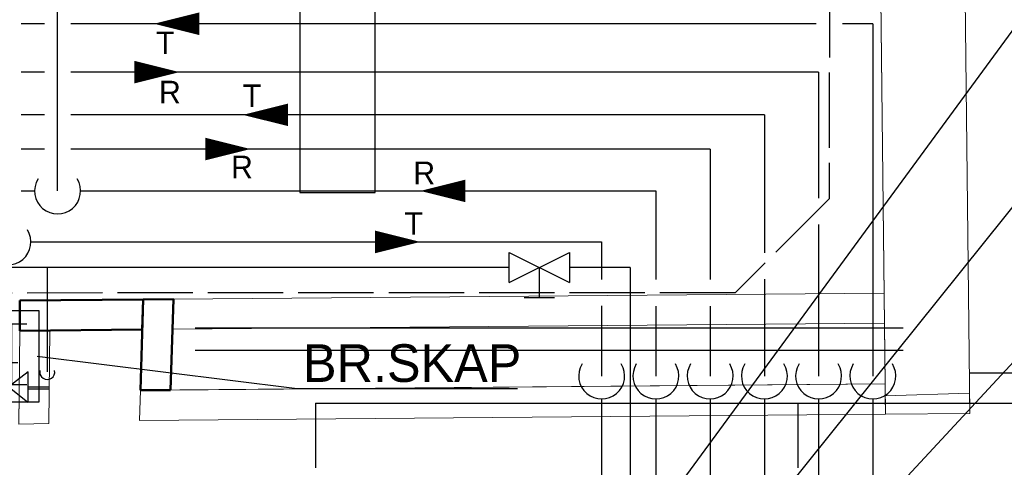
# Model space of a CAD drawing. Header units: millimetres. Extents: x 0 to 83130, y 0 to 53088.
# Tile 15 of 105: x 11823 to 15091, y 20955 to 22441. Entities that reach past the tile are written whole.
import ezdxf

# ---------------------------------------------------------------- set-up
doc = ezdxf.new("R2010")
doc.units = ezdxf.units.MM
doc.header["$LTSCALE"] = 50
doc.header["$MEASUREMENT"] = 0
for name, pattern in [('V-KU', [2, 1, 1]), ('V-KV', [2, 1, 1]), ('V-OV', [6, 5, -1]), ('V-V', [2, 1, 1])]:
    doc.linetypes.add(name, pattern=pattern)
doc.layers.get('0').update_dxf_attribs({"linetype": 'CONTINUOUS'})
doc.layers.add('20604A200D001$0$A-AREA', color=32, linetype='CONTINUOUS', lineweight=9)
doc.layers.add('20604A200D001$0$A-WALL', color=7, linetype='CONTINUOUS', lineweight=13)
for name, color, linetype in [('20604A200D001$0$A12-HEL3', 251, 'CONTINUOUS'), ('20604A200D001$0$A12-HEL4', 251, 'CONTINUOUS'), ('20604A200D001$0$A23-HEL3', 251, 'CONTINUOUS'), ('V004', 1, 'CONTINUOUS'), ('V080', 1, 'CONTINUOUS'), ('V080-', 3, 'CONTINUOUS'), ('V081', 1, 'CONTINUOUS'), ('V090-', 2, 'CONTINUOUS'), ('V100-', 6, 'CONTINUOUS'), ('V101', 3, 'CONTINUOUS'), ('V101-', 1, 'CONTINUOUS'), ('V110', 1, 'CONTINUOUS'), ('V110-', 6, 'CONTINUOUS'), ('V111', 3, 'CONTINUOUS'), ('V111-', 1, 'CONTINUOUS'), ('xref', 7, 'CONTINUOUS')]:
    doc.layers.add(name, color=color, linetype=linetype)
doc.styles.add('FISO', font='fiso')

# ---------------------------------------------------------------- blocks, each defined once
blk = doc.blocks.new('A504')
at = {"color": 0}
for p, q in [((-378.8, -15.3), (375.3, -15.3)), ((-378.8, -317), (-378.8, -15.3)), ((339.2, -115.3), (208.5, -14.7)), ((211.2, -115), (338.4, -14.3)), ((211.2, -17.1), (211.2, -115)), ((339.2, -14.7), (339.2, -115.3)), ((375.3, -15.3), (375.3, -317)), ((-6.1, -73.1), (-6.1, -59.1)), ((-6.1, -59.1), (211.2, -59.1)), ((-1.8, -72.7), (-1.8, -64.7)), ((-1.8, -64.7), (211.2, -64.7)), ((338.4, -59.1), (406.9, -59.1)), ((338.4, -64.7), (408.9, -64.7)), ((-338.6, -72.7), (335, -72.7)), ((-298.4, -72.7), (-298.4, -273.9)), ((275.8, -67.5), (275.8, -145.8)), ((284.8, -72.7), (284.8, -273.9)), ((250.3, -145.8), (305.1, -145.8)), ((-303.7, -218.5), (-137.3, -218.5)), ((-137.3, -218.5), (-180.4, -204.6)), ((-180.4, -204.6), (-180.4, -229.7)), ((-180.4, -229.7), (-137.3, -218.5)), ((-338.6, -273.9), (335, -273.9)), ((375.3, -317), (-378.8, -317))]:
    blk.add_line(p, q, dxfattribs=at)
blk = doc.blocks.new('R517')
at = {"color": 0}
for p, q in [((-1, 2), (1, 2)), ((0, 2), (0, 0)), ((-2, 1), (2, -1)), ((-2, -1), (2, 1)), ((-2, 1), (-2, -1)), ((2, -1), (2, 1))]:
    blk.add_line(p, q, dxfattribs=at)
blk = doc.blocks.new('20604A200D001$0$VT- 750439 - VT- 2-330259-P04')
at = {"layer": '20604A200D001$0$A-WALL'}
blk.add_line((30164.8, 18901.1), (27793.2, 18881), dxfattribs=at)
blk = doc.blocks.new('20604A200D001$0$VT- 750439 - VT--330252-P04')
at = {"layer": '20604A200D001$0$A-WALL'}
for p, q in [((27693.1, 18880.1), (30164.8, 18901.1)), ((27793.2, 18881), (30164.8, 18901.1)), ((27793.2, 18881), (30164.8, 18901.1)), ((30164.8, 18901.1), (30165.9, 18801.1)), ((30164.8, 18901.1), (30165.9, 18801.1)), ((30164.8, 18901.1), (30165.9, 18801.1)), ((27693.1, 18880.1), (27690, 18780.1)), ((27693.1, 18880.1), (27690, 18780.1)), ((27690, 18780.1), (27693.1, 18880.1)), ((30165.9, 18801.1), (27690, 18780.1)), ((30165.9, 18801.1), (27690, 18780.1)), ((30165.9, 18801.1), (27690, 18780.1))]:
    blk.add_line(p, q, dxfattribs=at)
blk = doc.blocks.new('20604A200D001$0$VT- 750439 - VT- 750439-330256-P04')
for name in ['20604A200D001$0$VT- 750439 - VT--330252-P04', '20604A200D001$0$VT- 750439 - VT- 2-330259-P04']:
    blk.add_blockref(name, (0, 0))
blk = doc.blocks.new('20604A200D001$0$VT- 750579 - VT- 750579-330265-P04')
at = {"layer": '20604A200D001$0$A-WALL', "lineweight": 50}
for p, q in [((27702.4, 19182), (27693.1, 18880.1)), ((27802.5, 19183), (27702.4, 19182)), ((27793.2, 18881), (27802.5, 19183)), ((27693.1, 18880.1), (27793.2, 18881))]:
    blk.add_line(p, q, dxfattribs=at)
blk = doc.blocks.new('20604A200D001$0$VT- 750719 - VT- 750719-330281-P04')
at = {"layer": '20604A200D001$0$A-WALL', "lineweight": 50}
for p, q in [((27702.4, 19182), (27293.5, 19178)), ((27699.3, 19082), (27702.4, 19182)), ((27293.5, 19178), (27292.5, 19078)), ((27292.5, 19078), (27699.3, 19082))]:
    blk.add_line(p, q, dxfattribs=at)
blk = doc.blocks.new('20604A200D001$0$VT- 750929 - VT--330293-P04')
at = {"layer": '20604A200D001$0$A-WALL'}
for p, q in [((27292.5, 19078), (27289.5, 18768)), ((27392.5, 19079), (27292.5, 19078)), ((27389.6, 18769.7), (27392.5, 19079)), ((27389.6, 18769.7), (27392.5, 19079)), ((27392.5, 19079), (27389.6, 18769.7)), ((27290.5, 18868), (27289.5, 18768)), ((27289.5, 18768), (27290.5, 18868)), ((27389.6, 18769.7), (27289.5, 18768)), ((27289.5, 18768), (27389.6, 18769.7)), ((27289.5, 18768), (27389.6, 18769.7))]:
    blk.add_line(p, q, dxfattribs=at)
blk = doc.blocks.new('20604A200D001$0$VT- 750929 - VT- 750929-330297-P04')
blk.add_blockref('20604A200D001$0$VT- 750929 - VT--330293-P04', (0, 0))
blk = doc.blocks.new('20604A200D001$0$VT- 744791 - VT- 2-329998-P04')
at = {"layer": '20604A200D001$0$A-WALL'}
blk.add_line((30134.6, 21533.4), (30164.8, 18901.1), dxfattribs=at)
blk = doc.blocks.new('20604A200D001')
at = {"layer": '20604A200D001$0$A-AREA'}
for p in [(30134.6, 21533.4), (27793.2, 18881)]:
    blk.add_line(p, (30164.8, 18901.1), dxfattribs=at)
at = {"layer": '20604A200D001$0$A-WALL'}
for p, q in [((29826.7, 48333.2), (30165.9, 18801.1)), ((30445.9, 18803.5), (30106.7, 48335.2)), ((30161.3, 19203), (27802.5, 19183)), ((30162.5, 19103.2), (27799.4, 19082.8)), ((30445.2, 18870.7), (30165.2, 18861.8)), ((30165.2, 18861.8), (30165.9, 18801.1)), ((30445.9, 18803.5), (30445.2, 18870.7)), ((30165.9, 18801.1), (30445.9, 18803.5)), ((30445.9, 18803.5), (30165.9, 18801.1))]:
    blk.add_line(p, q, dxfattribs=at)
at = {"layer": '20604A200D001$0$A12-HEL3', "color": 7}
blk.add_lwpolyline([(28274.5, 18838), (29874.5, 18838)], dxfattribs=at)
at = {"layer": '20604A200D001$0$A12-HEL4', "color": 7}
for points in [[(28274.5, 18838), (28274.5, 18623)], [(29874.5, 18838), (29874.5, 18623)], [(29874.5, 18838), (30674.5, 18838)]]:
    blk.add_lwpolyline(points, dxfattribs=at)
at = {"layer": '20604A200D001$0$A23-HEL3', "color": 7}
blk.add_lwpolyline([(30444.4, 18938), (30674.5, 18938)], dxfattribs=at)
blk.add_blockref('20604A200D001$0$VT- 744791 - VT- 2-329998-P04', (0, 0))
at = {"layer": '20604A200D001$0$A-WALL'}
for name in ['20604A200D001$0$VT- 750719 - VT- 750719-330281-P04', '20604A200D001$0$VT- 750579 - VT- 750579-330265-P04', '20604A200D001$0$VT- 750929 - VT- 750929-330297-P04', '20604A200D001$0$VT- 750439 - VT- 750439-330256-P04']:
    blk.add_blockref(name, (0, 0), dxfattribs=at)

msp = doc.modelspace()

# ---------------------------------------------------------------- linework, layer by layer
at = {"layer": 'V004'}
for p, q in [((12405, 21418.58), (14754.62, 21418.58)), ((12405, 21343.58), (14754.62, 21343.58))]:
    msp.add_line(p, q, dxfattribs=at)
at = {"layer": 'V080-', "linetype": 'V-KV'}
for p, q in [((13447.76, 21618.49), (8197.3, 21618.49)), ((11914.47, 21618.49), (11914.47, 21271.68)), ((13848.95, 21618.49), (13647.76, 21618.49)), ((13848.95, 21618.49), (13848.95, 20246.35))]:
    msp.add_line(p, q, dxfattribs=at)
at = {"layer": 'V080-', "color": 1}
msp.add_arc((11914.47, 21271.68), 25, 169.30183, 370.69817, dxfattribs=at)
at = {"layer": 'V081'}
for q in [(11880.98, 21322.93), (13474.95, 21216.16)]:
    msp.add_line((12735.27, 21216.16), q, dxfattribs=at)
at = {"layer": 'V090-', "linetype": 'V-OV'}
for p, q in [((14513.62, 24665.71), (14509.32, 21846.41)), ((14509.32, 21846.41), (14197.64, 21534.73)), ((14197.64, 21534.73), (8378.98, 21532.07))]:
    msp.add_line(p, q, dxfattribs=at)
at = {"layer": 'V100-', "linetype": 'V-V'}
for p, q in [((11905.02, 22125), (11827.53, 22125)), ((14294.41, 22125), (11992.52, 22125)), ((11905.02, 22011.62), (11827.53, 22011.62)), ((14114.41, 22011.62), (11992.52, 22011.62))]:
    msp.add_line(p, q, dxfattribs=at)
at = {"layer": 'V100-'}
for points in [[(12563.75, 22125, 0, 75, 0), (12713.75, 22125, 75, 75, 0)], [(12589.01, 22011.62, 0, 75, 0), (12439.01, 22011.62, 75, 75, 0)]]:
    msp.add_lwpolyline(points, format="xyseb", dxfattribs=at)
at = {"layer": 'V101', "color": 1}
for p, q in [((13885.95, 20724.1), (15391.98, 22779.14)), ((14221.33, 20701.5), (15394.9, 22163.13))]:
    msp.add_line(p, q, dxfattribs=at)
at = {"layer": 'V110'}
msp.add_lwpolyline([(12752.32, 24867.51), (12752.32, 21867.51), (13002.32, 21867.51), (13002.32, 24867.51)], close=True, dxfattribs=at)
at = {"layer": 'V110-', "linetype": 'V-V'}
for p, q in [((11948.77, 21872.5), (11948.77, 23044.01)), ((14654.41, 22427.36), (14654.41, 21258.15)), ((14474.41, 22266.73), (14474.41, 21848.68)), ((14294.41, 22125), (14294.41, 21667.42)), ((14114.41, 22011.62), (14114.41, 21578)), ((11827.53, 21872.5), (11872.53, 21872.5)), ((12025.01, 21872.5), (13934.41, 21872.5)), ((13934.41, 21872.5), (13934.41, 21578)), ((14474.41, 21761.18), (14474.41, 21258.15)), ((11860.03, 21703.2), (13754.41, 21703.2)), ((13754.41, 21703.2), (13754.41, 21578.42)), ((14294.41, 21579.92), (14294.41, 21258.15)), ((13754.41, 21490.92), (13754.41, 21258.15)), ((13934.41, 21490.5), (13934.41, 21258.15)), ((14114.41, 21490.5), (14114.41, 21258.15)), ((13754.41, 21181.91), (13754.41, 20636.32)), ((13934.41, 21181.91), (13934.41, 20636.32)), ((14114.41, 21181.91), (14114.41, 20636.32)), ((14294.41, 21181.91), (14294.41, 20636.32)), ((14474.41, 21181.91), (14474.41, 20636.32)), ((14654.41, 21181.91), (14654.41, 20636.32))]:
    msp.add_line(p, q, dxfattribs=at)
at = {"layer": 'V110-', "linetype": 'V-KU'}
for p, q in [((11905.02, 22427.36), (11827.53, 22427.36)), ((14466.45, 22427.36), (11992.52, 22427.36)), ((14654.41, 22427.36), (14553.95, 22427.36)), ((11905.02, 22266.73), (11827.53, 22266.73)), ((14474.41, 22266.73), (11992.52, 22266.73))]:
    msp.add_line(p, q, dxfattribs=at)
at = {"layer": 'V110-'}
for points in [[(12268.81, 22427.36, 0, 75, 0), (12418.81, 22427.36, 75, 75, 0)], [(12353.6, 22266.73, 0, 75, 0), (12203.6, 22266.73, 75, 75, 0)], [(13152.4, 21872.5, 0, 75, 0), (13302.4, 21872.5, 75, 75, 0)], [(13152.4, 21703.2, 0, 75, 0), (13002.4, 21703.2, 75, 75, 0)]]:
    msp.add_lwpolyline(points, format="xyseb", dxfattribs=at)
at = {"layer": 'V110-', "color": 1}
for centre in [(11948.77, 21872.5), (11783.78, 21703.2), (13754.41, 21258.15), (13934.41, 21258.15), (14114.41, 21258.15), (14294.41, 21258.15), (14474.41, 21258.15), (14654.41, 21258.15)]:
    msp.add_arc(centre, 76.24, 148.42572, 391.57428, dxfattribs=at)
at = {"layer": 'V111', "color": 1}
msp.add_line((14574.05, 20714.95), (15389.34, 21594.92), dxfattribs=at)

# ---------------------------------------------------------------- block references
at = {"layer": 'V080', "xscale": -1, "rotation": 180}
msp.add_blockref('A504', (11512.18, 21157.01), dxfattribs=at)
at = {"layer": 'V080-', "color": 1, "xscale": -50, "yscale": 50, "zscale": 50, "rotation": 180}
msp.add_blockref('R517', (13547.76, 21618.49), dxfattribs=at)
at = {"layer": 'xref'}
msp.add_blockref('20604A200D001', (-15469.5, 2330.58), dxfattribs=at)

# ---------------------------------------------------------------- texts
at = {"layer": 'V081', "color": 1, "style": 'FISO'}
msp.add_text('BR.SKAP', height=125, dxfattribs=at).set_placement((12763.2, 21238.5))
at = {"layer": 'V101-', "color": 1, "style": 'FISO'}
for s, p in [('T', (12563.43, 22151.08)), ('R', (12524.41, 21914.38))]:
    msp.add_text(s, height=75, dxfattribs=at).set_placement(p)
at = {"layer": 'V111-', "color": 1, "style": 'FISO'}
for s, p in [('T', (12275.61, 22326.61)), ('R', (12285.37, 22163.05)), ('R', (13129.31, 21894.88)), ('T', (13100.04, 21726.88))]:
    msp.add_text(s, height=75, dxfattribs=at).set_placement(p)

doc.saveas('drawing.dxf')
